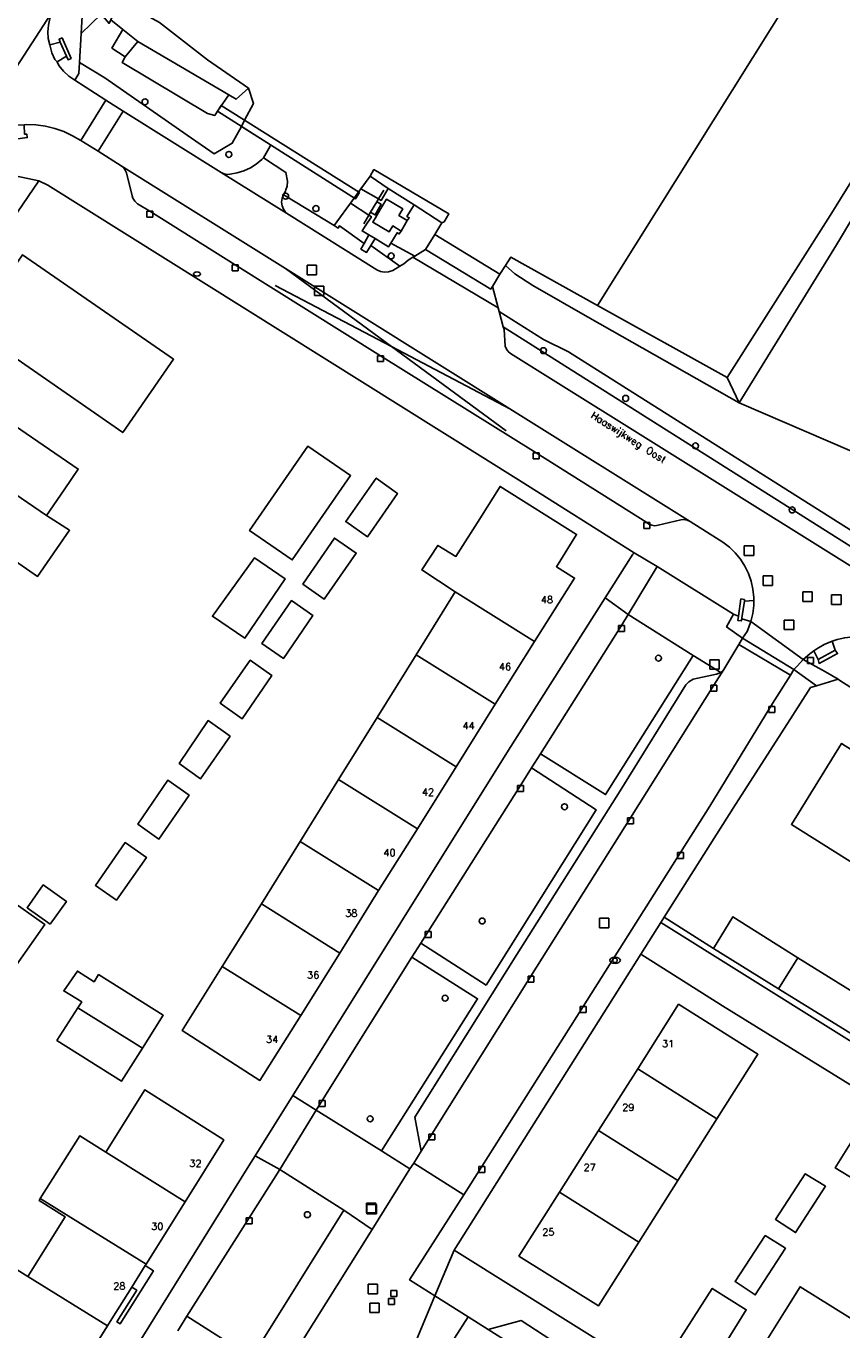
# Model space of a CAD drawing. Header units: metres. Extents: x 108000 to 109000, y 423000 to 423600.
# Tile 30 of 88: x 108114 to 108183, y 423387 to 423497. Entities that reach past the tile are written whole.
import ezdxf

# ---------------------------------------------------------------- set-up
doc = ezdxf.new("R2010")
doc.units = ezdxf.units.M
doc.header["$MEASUREMENT"] = 0
for name, color, linetype in [('brandkraan _ -put', 10, 'Continuous'), ('Duiker', 10, 'Continuous'), ('Erf', 10, 'Continuous'), ('gasput', 10, 'Continuous'), ('groenvoorziening', 10, 'Continuous'), ('Hek', 10, 'Continuous'), ('Huisnummers', 10, 'Continuous'), ('inspectie- _rioolput', 10, 'Continuous'), ('kolk', 10, 'Continuous'), ('Luifel', 10, 'Continuous'), ('oever_ slootkant', 10, 'Continuous'), ('open verharding', 10, 'Continuous'), ('Openbare_ruimtenaam', 10, 'Continuous'), ('Overkapping', 10, 'Continuous'), ('pand', 10, 'Continuous'), ('Parkeervlak', 10, 'Continuous'), ('rijbaan lokale weg', 10, 'Continuous'), ('vegetatieobject', 10, 'Continuous'), ('Voetpad', 10, 'Continuous'), ('Walbescherming', 10, 'Continuous'), ('waterloop_ sloot', 10, 'Continuous'), ('waterstandmeter', 10, 'Continuous'), ('Wegmarkering', 10, 'Continuous'), ('wildrooster', 10, 'Continuous')]:
    doc.layers.add(name, color=color, linetype=linetype)
doc.styles.get("Standard").update_dxf_attribs({"font": 'txt.shx'})

msp = doc.modelspace()

# ---------------------------------------------------------------- linework, layer by layer
at = {"layer": 'brandkraan _ -put', "color": 5}
msp.add_ellipse((108128.418, 423475.637), major_axis=(0.3, 0), ratio=0.5833333, dxfattribs=at)
at = {"layer": 'Duiker', "color": 12, "true_color": 0xc30000}
for p, q in [((108143.461, 423480.621), (108143.956, 423481.516)), ((108145.647, 423479.25), (108146.163, 423480.14))]:
    msp.add_line(p, q, dxfattribs=at)
for points in [[(108130.467, 423489.852), (108130.161, 423489.369), (108141.792, 423481.968), (108142.131, 423482.506), (108130.467, 423489.852)], [(108148.486, 423478.965), (108147.694, 423477.694), (108153.214, 423474.356), (108153.355, 423474.564), (108153.979, 423475.606), (108148.486, 423478.965)]]:
    msp.add_lwpolyline(points, dxfattribs=at)
at = {"layer": 'Erf', "color": 52, "true_color": 0xd2d200}
for points in [[(108125.246, 423496.858), (108129.298, 423493.701), (108132.767, 423491.313), (108133.182, 423490.01), (108132.437, 423488.611), (108132.164, 423488.094), (108134.634, 423486.523), (108134.59, 423486.432), (108134.029, 423485.431)], [(108135.726, 423482.316), (108135.905, 423482.193), (108139.989, 423479.72), (108140.235, 423480.039), (108141.378, 423481.623), (108142.246, 423482.826), (108143.022, 423483.901), (108143.345, 423484.448), (108149.678, 423480.706), (108149.278, 423480.035), (108149.084, 423479.955), (108148.486, 423478.965), (108147.694, 423477.694), (108146.807, 423477.149), (108146.637, 423477.044), (108153.839, 423472.769), (108153.355, 423474.564), (108153.979, 423475.606), (108154.446, 423476.338), (108154.895, 423477.042), (108162.23, 423472.96), (108173.151, 423466.882), (108181.862, 423480.56), (108191.004, 423495.304)], [(108134.029, 423485.431), (108133.883, 423485.287), (108133.426, 423484.902), (108132.923, 423484.582), (108132.381, 423484.332), (108131.81, 423484.157), (108131.221, 423484.06), (108130.998, 423484.035), (108130.716, 423484.074), (108130.455, 423484.19), (108135.983, 423480.754), (108135.894, 423480.841), (108135.711, 423481.099), (108135.597, 423481.395), (108135.561, 423481.709), (108135.605, 423482.023), (108135.726, 423482.316)], [(108135.726, 423482.316), (108135.885, 423482.624), (108135.924, 423482.748), (108136.018, 423483.04), (108136.073, 423483.472), (108135.919, 423484.208), (108134.029, 423485.431)], [(108115.085, 423483.496), (108110.914, 423484.356), (108110.548, 423484.321), (108103.014, 423473.231)], [(108115.085, 423483.496), (108106.459, 423470.891), (108103.014, 423473.231)], [(108121.544, 423382.221), (108132.66, 423400.139), (108133.318, 423401.194), (108136.503, 423406.298), (108145.61, 423420.894), (108154.717, 423435.438), (108162.863, 423448.291), (108165.195, 423451.971), (108165.31, 423452.1), (108155.77, 423458.127), (108115.827, 423483.139), (108115.085, 423483.496)], [(108113.703, 423477.252), (108126.45, 423468.433), (108122.159, 423462.249), (108109.443, 423471.069), (108113.703, 423477.252)], [(108115.735, 423455.254), (108117.675, 423453.998), (108114.963, 423450.098), (108101.515, 423459.449), (108104.128, 423463.266), (108106.751, 423467.096), (108110.564, 423464.5), (108118.406, 423459.161), (108117.199, 423457.406), (108115.735, 423455.254)], [(108141.377, 423458.618), (108136.454, 423451.496), (108132.864, 423453.979), (108137.787, 423461.1), (108141.377, 423458.618)], [(108143.548, 423458.411), (108145.339, 423457.108), (108142.811, 423453.452), (108140.976, 423454.73), (108143.548, 423458.411)], [(108130.56, 423417.189), (108133.852, 423422.46), (108137.132, 423427.734), (108140.377, 423432.951), (108143.639, 423438.195), (108146.921, 423443.49), (108150.196, 423448.791), (108147.391, 423450.655), (108148.751, 423452.716), (108150.273, 423451.799), (108152.284, 423454.965), (108153.992, 423457.695), (108160.454, 423453.656), (108158.747, 423450.925), (108160.282, 423449.966), (108156.906, 423444.613), (108153.585, 423439.312), (108150.297, 423434.024), (108147.018, 423428.797), (108143.75, 423423.587), (108140.473, 423418.314), (108137.179, 423413.03), (108133.73, 423407.56), (108127.164, 423411.79), (108130.56, 423417.189)], [(108139.164, 423448.193), (108137.344, 423449.451), (108137.408, 423449.544), (108140.015, 423453.341), (108141.854, 423452.068), (108139.164, 423448.193)], [(108132.471, 423444.901), (108129.726, 423446.739), (108133.273, 423451.667), (108135.874, 423449.89), (108132.471, 423444.901)], [(108135.731, 423443.183), (108133.904, 423444.438), (108136.395, 423448.068), (108138.207, 423446.797), (108135.731, 423443.183)], [(108130.376, 423439.413), (108132.918, 423443.022), (108134.742, 423441.737), (108132.233, 423438.079), (108130.376, 423439.413)], [(108205.223, 423427.067), (108182.671, 423441.332), (108182.532, 423441.42), (108180.713, 423440.879), (108180.205, 423440.728), (108178.691, 423438.383), (108173.669, 423430.547), (108167.839, 423421.334), (108172.022, 423418.687), (108173.648, 423421.374), (108179.138, 423417.921), (108184.538, 423414.575)], [(108126.926, 423434.326), (108129.361, 423437.94), (108131.22, 423436.614), (108128.71, 423433.012), (108126.926, 423434.326)], [(108184.046, 423425.73), (108178.586, 423429.169), (108182.813, 423436.007), (108188.316, 423432.515), (108193.601, 423429.204), (108199.168, 423425.744), (108194.91, 423418.965), (108189.378, 423422.388), (108184.046, 423425.73)], [(108123.426, 423429.199), (108125.969, 423432.915), (108127.755, 423431.634), (108125.21, 423427.931), (108123.426, 423429.199)], [(108119.85, 423424.028), (108122.353, 423427.638), (108124.148, 423426.393), (108121.641, 423422.785), (108119.85, 423424.028)], [(108116.045, 423420.758), (108114.089, 423422.137), (108115.443, 423424.058), (108117.399, 423422.679), (108116.045, 423420.758)], [(108111.879, 423415.446), (108106.804, 423418.998), (108108.668, 423421.686), (108110.639, 423420.265), (108112.413, 423422.983), (108115.578, 423420.734), (108111.879, 423415.446)], [(108206.043, 423385.315), (108203.404, 423386.965), (108200.802, 423388.606), (108198.052, 423390.35), (108195.562, 423391.93), (108192.919, 423393.598), (108190.313, 423395.235), (108189.212, 423393.527), (108186.589, 423395.226), (108186.11, 423395.537), (108187.17, 423397.201), (108185.092, 423398.472), (108182.279, 423400.177), (108185.798, 423405.821), (108172.756, 423413.865), (108165.87, 423418.213), (108150.132, 423393.246), (108181.468, 423373.637)], [(108123.818, 423410.281), (108122.063, 423407.509), (108116.601, 423410.94), (108118.372, 423413.686), (108118.701, 423414.195), (108117.179, 423415.112), (108118.333, 423416.785), (108119.735, 423415.897), (108120.12, 423416.495), (108125.581, 423413.064), (108123.818, 423410.281)], [(108169.01, 423399.109), (108165.713, 423393.916), (108162.296, 423388.534), (108155.581, 423392.734), (108159.009, 423398.136), (108162.312, 423403.345), (108165.613, 423408.55), (108169.065, 423413.998), (108175.75, 423409.768), (108172.303, 423404.315), (108169.01, 423399.109)], [(108108.602, 423387.172), (108111.898, 423392.431), (108114.143, 423391.025), (108117.296, 423396.058), (108115.103, 423397.437), (108115.197, 423397.587), (108118.535, 423402.896), (108120.727, 423401.518), (108124.03, 423406.773), (108130.686, 423402.543), (108127.415, 423397.303), (108124.138, 423392.051), (108124.061, 423391.928), (108122.917, 423390.108), (108121.241, 423387.441), (108120.869, 423386.848), (108117.569, 423381.604)], [(108181.452, 423398.625), (108178.939, 423394.712), (108177.237, 423395.836), (108179.751, 423399.689), (108181.452, 423398.625)], [(108178.081, 423393.398), (108175.538, 423389.456), (108173.836, 423390.58), (108176.38, 423394.463), (108178.081, 423393.398)], [(108174.769, 423388.201), (108171.517, 423382.975), (108168.592, 423384.839), (108171.904, 423390.006), (108174.769, 423388.201)], [(108183.49, 423384.608), (108188.716, 423381.326), (108189.919, 423383.253), (108195.148, 423380.008), (108200.392, 423376.753), (108205.664, 423373.48), (108204.401, 423371.445), (108209.888, 423367.983), (108205.719, 423361.383), (108200.23, 423364.802), (108194.998, 423368.062), (108189.741, 423371.336), (108184.513, 423374.593), (108179.272, 423377.864), (108173.786, 423381.288), (108177.995, 423388.032), (108179.319, 423390.153), (108184.833, 423386.711), (108183.49, 423384.608)]]:
    msp.add_lwpolyline(points, dxfattribs=at)
at = {"layer": 'gasput', "color": 254, "true_color": 0xd2d2d2}
for p, q in [((108179.942, 423442.758), (108179.942, 423443.258)), ((108179.942, 423443.258), (108180.442, 423443.258)), ((108180.442, 423442.758), (108179.942, 423442.758)), ((108180.442, 423443.258), (108180.442, 423442.758))]:
    msp.add_line(p, q, dxfattribs=at)
at = {"layer": 'groenvoorziening', "color": 3}
for points in [[(108119.654, 423499.399), (108118.769, 423497.91), (108118.65, 423495.937), (108120.322, 423497.557)], [(108132.164, 423488.094), (108131.402, 423486.666), (108129.868, 423485.778), (108127.6, 423487.339), (108120.636, 423492.203), (108118.502, 423493.476), (108118.447, 423492.563), (108118.11, 423491.982), (108120.719, 423490.315), (108122.194, 423489.385), (108130.455, 423484.19), (108130.716, 423484.074), (108130.998, 423484.035), (108131.221, 423484.06), (108131.81, 423484.157), (108132.381, 423484.332), (108132.923, 423484.582), (108133.426, 423484.902), (108133.883, 423485.287), (108134.029, 423485.431), (108134.59, 423486.432), (108134.634, 423486.523), (108132.164, 423488.094)], [(108140.348, 423479.503), (108139.989, 423479.72), (108135.905, 423482.193), (108135.726, 423482.316), (108135.605, 423482.023), (108135.561, 423481.709), (108135.597, 423481.395), (108135.711, 423481.099), (108135.894, 423480.841), (108135.983, 423480.754), (108143.603, 423475.975), (108143.916, 423475.84), (108144.248, 423475.782), (108144.585, 423475.804), (108144.937, 423475.919), (108145.541, 423476.289), (108143.096, 423478.038), (108142.733, 423477.456), (108142.258, 423477.732), (108142.516, 423478.195), (108140.445, 423479.686), (108140.348, 423479.503)], [(108159.147, 423468.07), (108154.272, 423471.166), (108154.332, 423470.944), (108154.434, 423469.548), (108154.547, 423469.277), (108154.684, 423469.101), (108154.879, 423468.924), (108184.854, 423450.182), (108185.012, 423450.119), (108185.181, 423450.113), (108185.342, 423450.165), (108185.476, 423450.27), (108186.045, 423451.084), (108159.147, 423468.07)], [(108170.281, 423443.428), (108164.819, 423446.889), (108164.235, 423445.961), (108157.412, 423435.132), (108162.903, 423431.686), (108170.281, 423443.428)], [(108162.106, 423430.416), (108156.659, 423433.939), (108155.722, 423432.457), (108147.924, 423420.119), (108147.312, 423419.151), (108152.819, 423415.606), (108162.106, 423430.416)], [(108152.097, 423414.456), (108146.558, 423417.954), (108138.991, 423405.875), (108138.474, 423405.049), (108143.995, 423401.618), (108152.097, 423414.456)], [(108140.801, 423396.601), (108135.399, 423400.032), (108132.829, 423395.971), (108127.566, 423387.652), (108133.044, 423384.167), (108140.801, 423396.601)]]:
    msp.add_lwpolyline(points, dxfattribs=at)
at = {"layer": 'Hek', "color": 30}
for p, q in [((108162.23, 423472.96), (108193.859, 423523.519)), ((108144.176, 423482.719), (108143.741, 423481.982)), ((108143.073, 423480.848), (108143.591, 423481.727)), ((108142.498, 423479.873), (108142.933, 423480.611)), ((108142.933, 423480.611), (108143.073, 423480.848))]:
    msp.add_line(p, q, dxfattribs=at)
at = {"layer": 'inspectie- _rioolput', "color": 30}
for p, q in [((108138.513, 423476.364), (108137.713, 423476.364)), ((108137.713, 423476.364), (108137.713, 423475.564)), ((108138.513, 423475.564), (108138.513, 423476.364)), ((108137.713, 423475.564), (108138.513, 423475.564)), ((108139.132, 423474.617), (108138.332, 423474.617)), ((108138.332, 423474.617), (108138.332, 423473.817)), ((108139.132, 423473.817), (108139.132, 423474.617)), ((108138.332, 423473.817), (108139.132, 423473.817)), ((108175.4, 423452.673), (108174.6, 423452.673)), ((108174.6, 423452.673), (108174.6, 423451.873)), ((108175.4, 423451.873), (108175.4, 423452.673)), ((108174.6, 423451.873), (108175.4, 423451.873)), ((108176.997, 423450.146), (108176.197, 423450.146)), ((108176.197, 423450.146), (108176.197, 423449.346)), ((108176.197, 423449.346), (108176.997, 423449.346)), ((108176.997, 423449.346), (108176.997, 423450.146)), ((108180.348, 423448.797), (108179.548, 423448.797)), ((108179.548, 423448.797), (108179.548, 423447.997)), ((108180.348, 423447.997), (108180.348, 423448.797)), ((108182.778, 423448.541), (108181.978, 423448.541)), ((108181.978, 423448.541), (108181.978, 423447.741)), ((108182.778, 423447.741), (108182.778, 423448.541)), ((108179.548, 423447.997), (108180.348, 423447.997)), ((108181.978, 423447.741), (108182.778, 423447.741)), ((108178.778, 423446.422), (108177.978, 423446.422)), ((108177.978, 423446.422), (108177.978, 423445.622)), ((108178.778, 423445.622), (108178.778, 423446.422)), ((108177.978, 423445.622), (108178.778, 423445.622)), ((108172.49, 423443.073), (108171.69, 423443.073)), ((108171.69, 423443.073), (108171.69, 423442.273)), ((108172.49, 423442.273), (108172.49, 423443.073)), ((108171.69, 423442.273), (108172.49, 423442.273)), ((108163.185, 423421.25), (108162.385, 423421.25)), ((108162.385, 423421.25), (108162.385, 423420.45)), ((108163.185, 423420.45), (108163.185, 423421.25)), ((108162.385, 423420.45), (108163.185, 423420.45)), ((108143.522, 423397.19), (108142.722, 423397.19)), ((108142.722, 423397.19), (108142.722, 423396.39)), ((108143.565, 423397.103), (108142.765, 423397.103)), ((108142.765, 423397.103), (108142.765, 423396.303)), ((108143.522, 423396.39), (108143.522, 423397.19)), ((108143.565, 423396.303), (108143.565, 423397.103)), ((108142.722, 423396.39), (108143.522, 423396.39)), ((108142.765, 423396.303), (108143.565, 423396.303)), ((108143.658, 423390.354), (108142.858, 423390.354)), ((108142.858, 423390.354), (108142.858, 423389.554)), ((108143.658, 423389.554), (108143.658, 423390.354)), ((108142.858, 423389.554), (108143.658, 423389.554)), ((108143.803, 423388.769), (108143.003, 423388.769)), ((108143.003, 423388.769), (108143.003, 423387.969)), ((108143.803, 423387.969), (108143.803, 423388.769)), ((108143.003, 423387.969), (108143.803, 423387.969))]:
    msp.add_line(p, q, dxfattribs=at)
at = {"layer": 'kolk', "color": 30, "true_color": 0xf07a00}
for p, q in [((108124.184, 423480.428), (108124.184, 423480.928)), ((108124.184, 423480.928), (108124.684, 423480.928)), ((108124.684, 423480.428), (108124.184, 423480.428)), ((108124.684, 423480.928), (108124.684, 423480.428)), ((108131.39, 423475.906), (108131.39, 423476.406)), ((108131.39, 423476.406), (108131.89, 423476.406)), ((108131.89, 423475.906), (108131.39, 423475.906)), ((108131.89, 423476.406), (108131.89, 423475.906)), ((108143.656, 423468.237), (108143.656, 423468.737)), ((108143.656, 423468.737), (108144.156, 423468.737)), ((108144.156, 423468.237), (108143.656, 423468.237)), ((108144.156, 423468.737), (108144.156, 423468.237)), ((108156.785, 423460.03), (108156.785, 423460.53)), ((108156.785, 423460.53), (108157.285, 423460.53)), ((108157.285, 423460.53), (108157.285, 423460.03)), ((108157.285, 423460.03), (108156.785, 423460.03)), ((108166.14, 423454.142), (108166.14, 423454.642)), ((108166.14, 423454.642), (108166.64, 423454.642)), ((108166.64, 423454.142), (108166.14, 423454.142)), ((108166.64, 423454.642), (108166.64, 423454.142)), ((108163.985, 423445.461), (108163.985, 423445.961)), ((108163.985, 423445.961), (108164.485, 423445.961)), ((108164.485, 423445.461), (108163.985, 423445.461)), ((108164.485, 423445.961), (108164.485, 423445.461)), ((108171.794, 423440.418), (108171.794, 423440.918)), ((108171.794, 423440.918), (108172.294, 423440.918)), ((108172.294, 423440.918), (108172.294, 423440.418)), ((108172.294, 423440.418), (108171.794, 423440.418)), ((108176.682, 423438.63), (108176.682, 423439.13)), ((108176.682, 423439.13), (108177.182, 423439.13)), ((108177.182, 423438.63), (108176.682, 423438.63)), ((108177.182, 423439.13), (108177.182, 423438.63)), ((108155.472, 423431.957), (108155.472, 423432.457)), ((108155.472, 423432.457), (108155.972, 423432.457)), ((108155.972, 423431.957), (108155.472, 423431.957)), ((108155.972, 423432.457), (108155.972, 423431.957)), ((108164.763, 423429.234), (108164.763, 423429.734)), ((108164.763, 423429.734), (108165.263, 423429.734)), ((108165.263, 423429.734), (108165.263, 423429.234)), ((108165.263, 423429.234), (108164.763, 423429.234)), ((108168.98, 423426.307), (108168.98, 423426.807)), ((108168.98, 423426.807), (108169.48, 423426.807)), ((108169.48, 423426.307), (108168.98, 423426.307)), ((108169.48, 423426.807), (108169.48, 423426.307)), ((108147.674, 423419.619), (108147.674, 423420.119)), ((108147.674, 423420.119), (108148.174, 423420.119)), ((108148.174, 423419.619), (108147.674, 423419.619)), ((108148.174, 423420.119), (108148.174, 423419.619)), ((108156.356, 423415.861), (108156.356, 423416.361)), ((108156.356, 423416.361), (108156.856, 423416.361)), ((108156.856, 423416.361), (108156.856, 423415.861)), ((108156.856, 423415.861), (108156.356, 423415.861)), ((108160.759, 423413.307), (108160.759, 423413.807)), ((108160.759, 423413.807), (108161.259, 423413.807)), ((108161.259, 423413.307), (108160.759, 423413.307)), ((108161.259, 423413.807), (108161.259, 423413.307)), ((108138.741, 423405.375), (108138.741, 423405.875)), ((108138.741, 423405.875), (108139.241, 423405.875)), ((108139.241, 423405.375), (108138.741, 423405.375)), ((108139.241, 423405.875), (108139.241, 423405.375)), ((108147.98, 423402.538), (108147.98, 423403.038)), ((108147.98, 423403.038), (108148.48, 423403.038)), ((108148.48, 423402.538), (108147.98, 423402.538)), ((108148.48, 423403.038), (108148.48, 423402.538)), ((108152.21, 423399.791), (108152.21, 423400.291)), ((108152.21, 423400.291), (108152.71, 423400.291)), ((108152.71, 423399.791), (108152.21, 423399.791)), ((108152.71, 423400.291), (108152.71, 423399.791)), ((108132.579, 423395.471), (108132.579, 423395.971)), ((108132.579, 423395.971), (108133.079, 423395.971)), ((108133.079, 423395.471), (108132.579, 423395.471)), ((108133.079, 423395.971), (108133.079, 423395.471)), ((108144.594, 423388.643), (108144.594, 423389.143)), ((108144.594, 423389.143), (108145.094, 423389.143)), ((108144.789, 423389.327), (108144.789, 423389.827)), ((108144.789, 423389.827), (108145.289, 423389.827)), ((108145.289, 423389.327), (108144.789, 423389.327)), ((108145.094, 423389.143), (108145.094, 423388.643)), ((108145.289, 423389.827), (108145.289, 423389.327)), ((108145.094, 423388.643), (108144.594, 423388.643))]:
    msp.add_line(p, q, dxfattribs=at)
at = {"layer": 'Luifel', "color": 32, "true_color": 0xe17500}
msp.add_lwpolyline([(108124.061, 423391.928), (108122.917, 423390.108), (108123.337, 423389.847), (108121.662, 423387.18), (108121.931, 423387.012), (108124.751, 423391.5), (108124.061, 423391.928)], dxfattribs=at)
at = {"layer": 'oever_ slootkant', "color": 92, "true_color": 0x00c300}
for p, q in [((108122.155, 423496.275), (108121.146, 423497.072)), ((108143.022, 423483.901), (108144.565, 423482.855)), ((108174.186, 423464.743), (108173.151, 423466.882))]:
    msp.add_line(p, q, dxfattribs=at)
for points in [[(108132.767, 423491.313), (108129.298, 423493.701), (108125.246, 423496.858), (108121.937, 423498.69), (108121.146, 423497.072)], [(108121.146, 423497.072), (108121.004, 423496.782), (108120.322, 423497.557), (108118.65, 423495.937), (108118.502, 423493.476), (108120.636, 423492.203), (108127.6, 423487.339), (108129.868, 423485.778), (108131.402, 423486.666), (108132.164, 423488.094), (108132.437, 423488.611), (108133.182, 423490.01), (108132.767, 423491.313)], [(108131.119, 423490.748), (108130.161, 423489.369), (108129.918, 423489.018), (108129.302, 423489.176), (108122.107, 423493.487), (108122.363, 423493.955), (108121.242, 423494.708), (108122.155, 423496.275)], [(108122.155, 423496.275), (108123.437, 423495.261), (108128.664, 423492.202), (108131.119, 423490.748)], [(108174.186, 423464.743), (108182.374, 423478.1), (108191.331, 423493.054), (108192.269, 423494.522), (108191.004, 423495.304), (108181.862, 423480.56), (108173.151, 423466.882)], [(108132.767, 423491.313), (108131.727, 423490.388), (108131.119, 423490.748)], [(108143.022, 423483.901), (108142.246, 423482.826), (108143.741, 423481.982), (108143.962, 423481.848), (108144.565, 423482.855)], [(108144.565, 423482.855), (108146.751, 423481.474), (108149.084, 423479.955), (108149.278, 423480.035), (108149.678, 423480.706), (108143.345, 423484.448), (108143.022, 423483.901)], [(108142.933, 423480.611), (108141.378, 423481.623), (108140.235, 423480.039), (108139.989, 423479.72), (108140.348, 423479.503), (108140.445, 423479.686), (108142.516, 423478.195), (108142.935, 423478.946), (108142.358, 423479.265), (108142.683, 423479.761), (108143.146, 423480.468), (108142.933, 423480.611)], [(108146.807, 423477.149), (108144.768, 423478.231), (108144.576, 423477.918), (108143.466, 423478.633), (108143.096, 423478.038), (108145.541, 423476.289), (108145.869, 423476.49), (108146.254, 423476.809), (108146.637, 423477.044), (108146.807, 423477.149)], [(108173.151, 423466.882), (108162.23, 423472.96), (108154.895, 423477.042), (108154.446, 423476.338), (108155.231, 423475.643), (108156.763, 423474.663), (108161.569, 423471.904), (108174.186, 423464.743)], [(108255.745, 423408.896), (108254.896, 423409.424), (108207.212, 423439.042), (108186.751, 423452.022), (108159.78, 423469.067), (108157.654, 423470.096), (108153.921, 423472.466), (108154.272, 423471.166), (108159.147, 423468.07), (108186.045, 423451.084), (108186.19, 423451.114), (108186.68, 423451.761), (108187.994, 423450.939), (108187.613, 423450.18), (108187.521, 423450.046), (108187.872, 423449.75), (108256.072, 423407.088), (108256.774, 423408.059), (108256.841, 423408.163)]]:
    msp.add_lwpolyline(points, dxfattribs=at)
at = {"layer": 'open verharding', "color": 255}
msp.add_line((108142.935, 423478.946), (108143.466, 423478.633), dxfattribs=at)
for points in [[(108143.466, 423478.633), (108144.576, 423477.918), (108144.768, 423478.231), (108145.31, 423479.117), (108145.485, 423479.01), (108145.647, 423479.25), (108144.936, 423479.696), (108144.63, 423479.18), (108143.254, 423479.995), (108143.559, 423480.511), (108143.58, 423480.546), (108144.103, 423481.429), (108144.408, 423481.945), (108145.785, 423481.13), (108145.459, 423480.579), (108146.163, 423480.14), (108146.329, 423480.376), (108146.143, 423480.491), (108146.751, 423481.474), (108144.565, 423482.855), (108143.962, 423481.848), (108143.741, 423481.982), (108143.591, 423481.727), (108143.956, 423481.516), (108143.461, 423480.621), (108143.099, 423480.832), (108143.073, 423480.848), (108142.933, 423480.611), (108143.146, 423480.468), (108142.683, 423479.761), (108142.358, 423479.265), (108142.935, 423478.946)], [(108142.935, 423478.946), (108142.516, 423478.195), (108142.258, 423477.732), (108142.733, 423477.456), (108143.096, 423478.038), (108143.466, 423478.633)]]:
    msp.add_lwpolyline(points, dxfattribs=at)
at = {"layer": 'Overkapping', "color": 12, "true_color": 0xe10000}
msp.add_lwpolyline([(108136.454, 423451.496), (108141.377, 423458.618), (108137.787, 423461.1), (108132.864, 423453.979), (108136.454, 423451.496)], dxfattribs=at)
at = {"layer": 'pand', "color": 1}
for p, q in [((108150.196, 423448.791), (108146.921, 423443.49)), ((108150.196, 423448.791), (108156.906, 423444.613)), ((108153.585, 423439.312), (108156.906, 423444.613)), ((108146.921, 423443.49), (108143.639, 423438.195)), ((108146.921, 423443.49), (108153.585, 423439.312)), ((108150.297, 423434.024), (108153.585, 423439.312)), ((108143.639, 423438.195), (108140.377, 423432.951)), ((108143.639, 423438.195), (108150.297, 423434.024)), ((108147.018, 423428.797), (108150.297, 423434.024)), ((108140.377, 423432.951), (108137.132, 423427.734)), ((108147.018, 423428.797), (108140.377, 423432.951)), ((108143.75, 423423.587), (108147.018, 423428.797)), ((108137.132, 423427.734), (108133.852, 423422.46)), ((108137.132, 423427.734), (108143.75, 423423.587)), ((108140.473, 423418.314), (108143.75, 423423.587)), ((108133.852, 423422.46), (108130.56, 423417.189)), ((108133.852, 423422.46), (108140.473, 423418.314)), ((108137.179, 423413.03), (108140.473, 423418.314)), ((108177.505, 423415.295), (108179.138, 423417.921)), ((108184.538, 423414.575), (108179.138, 423417.921)), ((108130.56, 423417.189), (108137.179, 423413.03)), ((108177.505, 423415.295), (108182.912, 423411.943)), ((108118.372, 423413.686), (108123.818, 423410.281)), ((108165.613, 423408.55), (108162.312, 423403.345)), ((108165.613, 423408.55), (108172.303, 423404.315)), ((108169.01, 423399.109), (108172.303, 423404.315)), ((108162.312, 423403.345), (108159.009, 423398.136)), ((108162.312, 423403.345), (108169.01, 423399.109)), ((108120.727, 423401.518), (108127.415, 423397.303)), ((108165.713, 423393.916), (108169.01, 423399.109)), ((108115.197, 423397.587), (108124.138, 423392.051)), ((108159.009, 423398.136), (108165.713, 423393.916)), ((108124.138, 423392.051), (108127.415, 423397.303)), ((108120.869, 423386.848), (108114.143, 423391.025)), ((108117.569, 423381.604), (108120.869, 423386.848))]:
    msp.add_line(p, q, dxfattribs=at)
for points in [[(108122.159, 423462.249), (108126.45, 423468.433), (108113.703, 423477.252), (108109.443, 423471.069), (108122.159, 423462.249)], [(108115.735, 423455.254), (108117.199, 423457.406), (108118.406, 423459.161), (108110.564, 423464.5), (108106.751, 423467.096), (108104.128, 423463.266)], [(108104.128, 423463.266), (108101.515, 423459.449), (108114.963, 423450.098), (108117.675, 423453.998), (108115.735, 423455.254)], [(108115.735, 423455.254), (108109.372, 423459.573), (108104.128, 423463.266)], [(108142.811, 423453.452), (108145.339, 423457.108), (108143.548, 423458.411), (108140.976, 423454.73), (108142.811, 423453.452)], [(108156.906, 423444.613), (108160.282, 423449.966), (108158.747, 423450.925), (108160.454, 423453.656), (108153.992, 423457.695), (108152.284, 423454.965), (108150.273, 423451.799), (108148.751, 423452.716), (108147.391, 423450.655), (108150.196, 423448.791)], [(108137.408, 423449.544), (108137.344, 423449.451), (108139.164, 423448.193), (108141.854, 423452.068), (108140.015, 423453.341), (108137.408, 423449.544)], [(108133.273, 423451.667), (108129.726, 423446.739), (108132.471, 423444.901), (108135.874, 423449.89), (108133.273, 423451.667)], [(108136.395, 423448.068), (108133.904, 423444.438), (108135.731, 423443.183), (108138.207, 423446.797), (108136.395, 423448.068)], [(108134.742, 423441.737), (108132.918, 423443.022), (108130.376, 423439.413), (108132.233, 423438.079), (108134.742, 423441.737)], [(108131.22, 423436.614), (108129.361, 423437.94), (108126.926, 423434.326), (108128.71, 423433.012), (108131.22, 423436.614)], [(108188.316, 423432.515), (108182.813, 423436.007), (108178.586, 423429.169), (108184.046, 423425.73)], [(108127.755, 423431.634), (108125.969, 423432.915), (108123.426, 423429.199), (108125.21, 423427.931), (108127.755, 423431.634)], [(108124.148, 423426.393), (108122.353, 423427.638), (108119.85, 423424.028), (108121.641, 423422.785), (108124.148, 423426.393)], [(108116.045, 423420.758), (108117.399, 423422.679), (108115.443, 423424.058), (108114.089, 423422.137), (108116.045, 423420.758)], [(108108.668, 423421.686), (108106.804, 423418.998), (108111.879, 423415.446), (108115.578, 423420.734), (108112.413, 423422.983), (108110.639, 423420.265), (108108.668, 423421.686)], [(108179.138, 423417.921), (108173.648, 423421.374), (108172.022, 423418.687), (108177.505, 423415.295)], [(108123.818, 423410.281), (108125.581, 423413.064), (108120.12, 423416.495), (108119.735, 423415.897), (108118.333, 423416.785), (108117.179, 423415.112), (108118.701, 423414.195), (108118.372, 423413.686)], [(108130.56, 423417.189), (108127.164, 423411.79), (108133.73, 423407.56), (108137.179, 423413.03)], [(108118.372, 423413.686), (108116.601, 423410.94), (108122.063, 423407.509), (108123.818, 423410.281)], [(108172.303, 423404.315), (108175.75, 423409.768), (108169.065, 423413.998), (108165.613, 423408.55)], [(108127.415, 423397.303), (108130.686, 423402.543), (108124.03, 423406.773), (108120.727, 423401.518)], [(108188.616, 423404.056), (108185.798, 423405.821), (108182.279, 423400.177), (108185.092, 423398.472)], [(108120.727, 423401.518), (108118.535, 423402.896), (108115.197, 423397.587)], [(108177.237, 423395.836), (108178.939, 423394.712), (108181.452, 423398.625), (108179.751, 423399.689), (108177.237, 423395.836)], [(108115.197, 423397.587), (108115.103, 423397.437), (108117.296, 423396.058), (108114.143, 423391.025)], [(108159.009, 423398.136), (108155.581, 423392.734), (108162.296, 423388.534), (108165.713, 423393.916)], [(108173.836, 423390.58), (108175.538, 423389.456), (108178.081, 423393.398), (108176.38, 423394.463), (108173.836, 423390.58)], [(108114.143, 423391.025), (108111.898, 423392.431), (108108.602, 423387.172)], [(108120.869, 423386.848), (108121.241, 423387.441), (108122.917, 423390.108), (108124.061, 423391.928), (108124.138, 423392.051)], [(108168.592, 423384.839), (108171.517, 423382.975), (108174.769, 423388.201), (108171.904, 423390.006), (108168.592, 423384.839)], [(108183.49, 423384.608), (108184.833, 423386.711), (108179.319, 423390.153), (108177.995, 423388.032), (108173.786, 423381.288), (108179.272, 423377.864)]]:
    msp.add_lwpolyline(points, dxfattribs=at)
at = {"layer": 'Parkeervlak', "color": 255}
for points in [[(108135.886, 423476.087), (108122.036, 423484.757), (108122.206, 423484.625), (108122.369, 423484.406), (108122.459, 423484.157), (108122.95, 423482.216), (108123.02, 423482.023), (108123.183, 423481.771), (108123.41, 423481.566), (108124.434, 423480.928), (108131.64, 423476.406), (108143.906, 423468.737), (108157.035, 423460.53), (108166.39, 423454.642), (108166.565, 423454.528), (108166.792, 423454.423), (108167.061, 423454.38), (108167.332, 423454.417), (108169.263, 423454.873), (108169.51, 423454.901), (108169.783, 423454.856), (108170.031, 423454.737), (108154.823, 423464.263), (108135.886, 423476.087)], [(108172.876, 423442.241), (108172.62, 423441.985), (108172.267, 423441.847), (108170.302, 423441.42), (108169.939, 423441.221), (108169.674, 423440.946), (108164.138, 423431.995), (108155.415, 423418.197), (108146.81, 423404.46), (108147.328, 423401.603), (108148.23, 423403.038), (108156.606, 423416.361), (108165.013, 423429.734), (108172.044, 423440.918), (108172.876, 423442.241)], [(108152.988, 423386.528), (108159.165, 423382.653), (108164.716, 423379.223), (108164.139, 423381.96), (108159.483, 423384.889), (108155.782, 423387.285), (108152.988, 423386.528)]]:
    msp.add_lwpolyline(points, dxfattribs=at)
at = {"layer": 'rijbaan lokale weg', "color": 255}
for p, q in [((108116.415, 423498.105), (108108.134, 423485.414)), ((108118.619, 423486.906), (108120.719, 423490.315)), ((108122.194, 423489.385), (108120.719, 423490.315)), ((108122.194, 423489.385), (108120.074, 423485.991)), ((108118.619, 423486.906), (108120.074, 423485.991)), ((108175.16, 423446.292), (108179.586, 423443.102)), ((108174.444, 423444.889), (108174.134, 423444.365)), ((108174.444, 423444.889), (108178.786, 423442.234)), ((108174.134, 423444.365), (108178.502, 423441.783)), ((108178.502, 423441.783), (108178.786, 423442.234)), ((108146.708, 423400.588), (108150.948, 423397.9)), ((108148.504, 423389.37), (108146.522, 423384.649)), ((108151.294, 423387.601), (108148.504, 423389.37)), ((108148.565, 423383.353), (108151.294, 423387.601))]:
    msp.add_line(p, q, dxfattribs=at)
for points in [[(108120.719, 423490.315), (108118.11, 423491.982), (108117.607, 423492.337), (108117.154, 423492.754), (108116.759, 423493.226), (108116.621, 423493.533), (108116.429, 423493.746), (108116.169, 423494.304), (108116.002, 423494.981), (108115.874, 423495.497), (108115.838, 423496.085), (108115.884, 423496.646), (108116.009, 423497.196), (108116.21, 423497.722), (108116.415, 423498.105)], [(108303.816, 423375.722), (108228.67, 423422.769), (108187.209, 423448.69), (108184.854, 423450.182), (108154.879, 423468.924), (108154.684, 423469.101), (108154.547, 423469.277), (108154.434, 423469.548), (108154.332, 423470.944), (108154.272, 423471.166), (108153.921, 423472.466), (108153.839, 423472.769), (108146.637, 423477.044), (108146.254, 423476.809), (108145.869, 423476.49), (108145.541, 423476.289), (108144.937, 423475.919), (108144.585, 423475.804), (108144.248, 423475.782), (108143.916, 423475.84), (108143.603, 423475.975), (108135.983, 423480.754), (108130.455, 423484.19), (108122.194, 423489.385)], [(108108.134, 423485.414), (108108.48, 423485.832), (108109.01, 423486.367), (108109.594, 423486.843), (108110.226, 423487.255), (108110.897, 423487.597), (108111.601, 423487.866), (108112.29, 423488.023), (108113.068, 423488.165), (108113.201, 423488.189), (108113.848, 423488.229), (108114.013, 423488.24), (108114.826, 423488.21), (108115.631, 423488.1), (108116.422, 423487.912), (108117.191, 423487.647), (108117.93, 423487.308), (108118.619, 423486.906)], [(108120.074, 423485.991), (108122.036, 423484.757), (108135.886, 423476.087), (108154.823, 423464.263), (108170.031, 423454.737), (108172.796, 423452.983), (108173.345, 423452.564), (108173.842, 423452.084), (108174.28, 423451.55), (108174.653, 423450.97), (108174.957, 423450.35), (108175.187, 423449.698), (108175.341, 423449.025), (108175.415, 423448.339), (108175.399, 423448.07), (108175.41, 423447.648), (108175.325, 423446.963), (108175.16, 423446.292)], [(108175.16, 423446.292), (108174.394, 423446.516), (108174.346, 423446.343), (108174.053, 423446.388), (108174.106, 423446.737), (108173.699, 423446.909), (108173.115, 423445.839), (108174.444, 423444.889)], [(108175.16, 423446.292), (108175.004, 423445.834), (108174.857, 423445.464), (108174.444, 423444.889)], [(108179.586, 423443.102), (108180.127, 423443.583), (108180.471, 423443.827), (108180.717, 423444.002), (108181.35, 423444.353), (108182.018, 423444.632), (108182.445, 423444.779), (108183.088, 423444.931), (108183.745, 423445.003), (108184.406, 423444.996), (108185.061, 423444.909), (108185.701, 423444.744), (108186.316, 423444.502), (108186.901, 423444.186), (108280.627, 423385.553), (108301.698, 423372.385), (108309.321, 423367.568), (108312.872, 423365.346), (108315.585, 423363.636)], [(108174.134, 423444.365), (108172.876, 423442.241), (108172.044, 423440.918), (108165.013, 423429.734), (108156.606, 423416.361), (108148.23, 423403.038), (108147.328, 423401.603), (108146.708, 423400.588)], [(108178.786, 423442.234), (108179.102, 423442.564), (108179.586, 423443.102)], [(108150.948, 423397.9), (108152.46, 423400.291), (108161.009, 423413.807), (108169.23, 423426.807), (108171.703, 423430.717), (108176.994, 423439.392), (108178.502, 423441.783)], [(108188.14, 423408.035), (108181.903, 423411.909), (108167.563, 423420.898), (108165.87, 423418.213), (108172.756, 423413.865), (108185.798, 423405.821)], [(108146.708, 423400.588), (108146.393, 423400.086), (108143.193, 423394.984), (108136.329, 423384.043)], [(108148.504, 423389.37), (108146.362, 423390.728), (108150.948, 423397.9)], [(108250.398, 423325.543), (108250.07, 423325.749), (108244.934, 423328.938), (108244.107, 423329.452), (108238.699, 423332.877), (108218.525, 423345.476), (108207.184, 423352.664), (108202.051, 423355.858), (108190.114, 423363.251), (108168.089, 423377.093), (108164.716, 423379.223), (108159.165, 423382.653), (108152.988, 423386.528), (108151.294, 423387.601)]]:
    msp.add_lwpolyline(points, dxfattribs=at)
at = {"layer": 'vegetatieobject', "color": 3}
for centre in [(108124.037, 423490.163), (108131.11, 423485.727), (108135.905, 423482.193), (108138.459, 423481.153), (108144.812, 423477.155), (108157.654, 423469.162), (108164.597, 423465.132), (108170.487, 423461.121), (108178.645, 423455.715), (108167.365, 423443.207), (108159.44, 423430.664), (108152.482, 423421.016), (108149.358, 423414.508), (108143.031, 423404.324), (108137.737, 423396.23)]:
    msp.add_circle(centre, 0.25, dxfattribs=at)
at = {"layer": 'Voetpad', "color": 255}
for p, q in [((108167.25, 423450.939), (108165.31, 423452.1)), ((108164.819, 423446.889), (108167.25, 423450.939)), ((108173.699, 423446.909), (108167.25, 423450.939)), ((108162.863, 423448.291), (108164.819, 423446.889)), ((108164.819, 423446.889), (108170.281, 423443.428)), ((108173.699, 423446.909), (108174.106, 423446.737)), ((108170.281, 423443.428), (108172.62, 423441.985)), ((108180.713, 423440.879), (108178.786, 423442.234)), ((108180.713, 423440.879), (108182.532, 423441.42)), ((108156.659, 423433.939), (108157.412, 423435.132)), ((108167.839, 423421.334), (108167.563, 423420.898)), ((108146.558, 423417.954), (108147.312, 423419.151)), ((108136.503, 423406.298), (108133.318, 423401.194)), ((108138.474, 423405.049), (108136.503, 423406.298)), ((108138.474, 423405.049), (108135.399, 423400.032)), ((108143.995, 423401.618), (108138.474, 423405.049)), ((108133.318, 423401.194), (108135.399, 423400.032)), ((108146.393, 423400.086), (108143.995, 423401.618)), ((108135.399, 423400.032), (108140.801, 423396.601)), ((108143.193, 423394.984), (108146.393, 423400.086)), ((108140.801, 423396.601), (108143.193, 423394.984)), ((108150.132, 423393.246), (108148.504, 423389.37)), ((108126.791, 423386.422), (108127.566, 423387.652))]:
    msp.add_line(p, q, dxfattribs=at)
for points in [[(108153.062, 423543.962), (108152.445, 423543.602), (108151.258, 423542.91), (108149.573, 423541.675), (108148.475, 423540.709), (108139.82, 423532.297), (108132.457, 423523.962), (108132.173, 423523.64), (108130.336, 423521.22), (108128.85, 423518.843), (108128.735, 423518.658), (108121.71, 423507.315), (108119.842, 423503.846), (108119.511, 423503.291), (108118.615, 423501.791), (108116.415, 423498.105), (108116.21, 423497.722), (108116.009, 423497.196), (108115.884, 423496.646), (108115.838, 423496.085), (108115.874, 423495.497), (108116.002, 423494.981)], [(108116.621, 423493.533), (108116.759, 423493.226), (108117.154, 423492.754), (108117.607, 423492.337), (108118.11, 423491.982), (108118.447, 423492.563), (108118.502, 423493.476), (108118.65, 423495.937), (108118.769, 423497.91)], [(108116.621, 423493.533), (108117.417, 423494.009), (108117.543, 423493.723), (108117.796, 423493.834), (108117.039, 423495.556), (108116.786, 423495.445), (108116.888, 423495.214), (108116.002, 423494.981)], [(108116.002, 423494.981), (108116.169, 423494.304), (108116.429, 423493.746), (108116.621, 423493.533)], [(108112.282, 423486.966), (108112.293, 423486.888), (108114.092, 423487.148), (108114.049, 423487.447), (108113.869, 423487.434), (108113.848, 423488.229)], [(108175.399, 423448.07), (108175.415, 423448.339), (108175.341, 423449.025), (108175.187, 423449.698), (108174.957, 423450.35), (108174.653, 423450.97), (108174.28, 423451.55), (108173.842, 423452.084), (108173.345, 423452.564), (108172.796, 423452.983), (108170.031, 423454.737), (108169.783, 423454.856), (108169.51, 423454.901), (108169.263, 423454.873), (108167.332, 423454.417), (108167.061, 423454.38), (108166.792, 423454.423), (108166.565, 423454.528), (108166.39, 423454.642), (108157.035, 423460.53), (108143.906, 423468.737), (108131.64, 423476.406), (108124.434, 423480.928), (108123.41, 423481.566), (108123.183, 423481.771), (108123.02, 423482.023), (108122.95, 423482.216), (108122.459, 423484.157), (108122.369, 423484.406), (108122.206, 423484.625), (108122.036, 423484.757), (108120.074, 423485.991), (108118.619, 423486.906), (108117.93, 423487.308), (108117.191, 423487.647), (108116.422, 423487.912), (108115.631, 423488.1), (108114.826, 423488.21), (108114.013, 423488.24), (108113.848, 423488.229)], [(108110.548, 423484.321), (108110.914, 423484.356), (108115.085, 423483.496), (108115.827, 423483.139), (108155.77, 423458.127), (108165.31, 423452.1)], [(108165.31, 423452.1), (108165.195, 423451.971), (108162.863, 423448.291)], [(108162.863, 423448.291), (108154.717, 423435.438), (108145.61, 423420.894), (108136.503, 423406.298)], [(108175.399, 423448.07), (108174.614, 423448.024), (108174.62, 423448.156), (108174.326, 423448.2), (108174.106, 423446.737)], [(108174.106, 423446.737), (108174.053, 423446.388), (108174.346, 423446.343), (108174.394, 423446.516), (108175.16, 423446.292), (108175.325, 423446.963), (108175.41, 423447.648), (108175.399, 423448.07)], [(108157.412, 423435.132), (108164.235, 423445.961), (108164.819, 423446.889)], [(108172.62, 423441.985), (108172.876, 423442.241), (108174.134, 423444.365), (108174.444, 423444.889), (108173.115, 423445.839), (108173.699, 423446.909)], [(108206.882, 423429.318), (108201.592, 423432.631), (108190.994, 423439.249), (108188.249, 423441.006), (108188.03, 423441.192), (108187.872, 423441.429), (108187.802, 423441.625), (108187.347, 423443.575), (108187.241, 423443.837), (108187.066, 423444.059), (108186.901, 423444.186), (108186.316, 423444.502), (108185.701, 423444.744), (108185.061, 423444.909), (108184.406, 423444.996), (108183.745, 423445.003), (108183.088, 423444.931), (108182.445, 423444.779), (108182.018, 423444.632)], [(108180.471, 423443.827), (108180.127, 423443.583), (108179.586, 423443.102)], [(108182.018, 423444.632), (108181.35, 423444.353), (108180.717, 423444.002), (108180.471, 423443.827)], [(108180.471, 423443.827), (108180.849, 423443.097), (108180.912, 423442.767), (108182.476, 423443.59), (108182.276, 423443.881), (108182.018, 423444.632)], [(108170.281, 423443.428), (108162.903, 423431.686), (108157.412, 423435.132)], [(108179.586, 423443.102), (108179.102, 423442.564), (108178.786, 423442.234)], [(108179.586, 423443.102), (108181.469, 423442.054), (108182.532, 423441.42)], [(108178.786, 423442.234), (108178.502, 423441.783), (108176.994, 423439.392), (108171.703, 423430.717), (108169.23, 423426.807), (108161.009, 423413.807), (108152.46, 423400.291), (108150.948, 423397.9), (108146.362, 423390.728), (108148.504, 423389.37)], [(108146.393, 423400.086), (108146.708, 423400.588), (108147.328, 423401.603), (108146.81, 423404.46), (108155.415, 423418.197), (108164.138, 423431.995), (108169.674, 423440.946), (108169.939, 423441.221), (108170.302, 423441.42), (108172.267, 423441.847), (108172.62, 423441.985)], [(108167.839, 423421.334), (108173.669, 423430.547), (108178.691, 423438.383), (108180.205, 423440.728), (108180.713, 423440.879)], [(108182.532, 423441.42), (108182.671, 423441.332), (108205.223, 423427.067), (108205.911, 423426.636)], [(108147.312, 423419.151), (108147.924, 423420.119), (108155.722, 423432.457), (108156.659, 423433.939)], [(108156.659, 423433.939), (108162.106, 423430.416), (108152.819, 423415.606), (108147.312, 423419.151)], [(108150.132, 423393.246), (108165.87, 423418.213), (108167.563, 423420.898)], [(108167.563, 423420.898), (108181.903, 423411.909), (108188.14, 423408.035), (108190.658, 423406.946), (108193.705, 423412.104), (108194.067, 423412.718), (108194.496, 423413.38), (108194.427, 423413.423), (108194.004, 423412.76), (108190.465, 423407.211), (108188.495, 423408.483), (108182.912, 423411.943), (108177.505, 423415.295), (108172.022, 423418.687), (108167.839, 423421.334)], [(108138.474, 423405.049), (108138.991, 423405.875), (108146.558, 423417.954)], [(108146.558, 423417.954), (108152.097, 423414.456), (108143.995, 423401.618)], [(108133.318, 423401.194), (108132.66, 423400.139), (108121.544, 423382.221), (108105.281, 423356.3), (108107.157, 423355.084)], [(108127.566, 423387.652), (108132.829, 423395.971), (108135.399, 423400.032)], [(108140.801, 423396.601), (108133.044, 423384.167), (108127.566, 423387.652)], [(108116.874, 423353.044), (108116.266, 423355.93), (108132.559, 423381.823), (108135.294, 423382.46), (108136.329, 423384.043), (108143.193, 423394.984)], [(108279.435, 423313.251), (108277.726, 423310.591), (108271.506, 423314.522), (108266.35, 423317.78), (108261.039, 423321.136), (108255.798, 423324.448), (108250.649, 423327.702), (108245.524, 423330.941), (108246.677, 423332.703), (108246.301, 423332.941), (108181.468, 423373.637), (108150.132, 423393.246)], [(108148.504, 423389.37), (108151.294, 423387.601), (108152.988, 423386.528), (108155.782, 423387.285), (108159.483, 423384.889)]]:
    msp.add_lwpolyline(points, dxfattribs=at)
at = {"layer": 'Walbescherming', "color": 255}
for p, q in [((108131.119, 423490.748), (108131.727, 423490.388)), ((108142.246, 423482.826), (108143.741, 423481.982)), ((108142.933, 423480.611), (108141.378, 423481.623)), ((108146.751, 423481.474), (108149.084, 423479.955)), ((108149.084, 423479.955), (108148.486, 423478.965)), ((108153.979, 423475.606), (108154.446, 423476.338)), ((108153.921, 423472.466), (108154.272, 423471.166)), ((108154.272, 423471.166), (108154.332, 423470.944))]:
    msp.add_line(p, q, dxfattribs=at)
for points in [[(108123.437, 423495.261), (108128.664, 423492.202), (108131.119, 423490.748)], [(108148.486, 423478.965), (108147.694, 423477.694), (108146.807, 423477.149)], [(108146.807, 423477.149), (108146.637, 423477.044), (108146.254, 423476.809)], [(108154.446, 423476.338), (108155.231, 423475.643), (108156.763, 423474.663)], [(108153.979, 423475.606), (108153.355, 423474.564), (108153.839, 423472.769), (108153.921, 423472.466)]]:
    msp.add_lwpolyline(points, dxfattribs=at)
at = {"layer": 'waterloop_ sloot', "color": 5}
for p, q in [((108122.363, 423493.955), (108123.437, 423495.261)), ((108174.186, 423464.743), (108185.459, 423459.886))]:
    msp.add_line(p, q, dxfattribs=at)
for points in [[(108185.459, 423459.886), (108191.848, 423472.943), (108201.077, 423487.821), (108209.369, 423502.484), (108202.172, 423506.494), (108201.965, 423507.144), (108200.616, 423506.706), (108199.668, 423506.11), (108192.269, 423494.522), (108191.331, 423493.054), (108182.374, 423478.1), (108174.186, 423464.743)], [(108123.437, 423495.261), (108122.155, 423496.275), (108121.242, 423494.708), (108122.363, 423493.955)], [(108122.363, 423493.955), (108122.107, 423493.487), (108129.302, 423489.176), (108129.918, 423489.018), (108130.161, 423489.369), (108131.119, 423490.748), (108128.664, 423492.202), (108123.437, 423495.261)], [(108143.741, 423481.982), (108142.246, 423482.826), (108141.378, 423481.623), (108142.933, 423480.611), (108143.073, 423480.848), (108143.099, 423480.832), (108143.461, 423480.621), (108143.956, 423481.516), (108143.591, 423481.727), (108143.741, 423481.982)], [(108149.084, 423479.955), (108146.751, 423481.474), (108146.143, 423480.491), (108146.329, 423480.376), (108146.163, 423480.14), (108145.459, 423480.579), (108145.785, 423481.13), (108144.408, 423481.945), (108144.103, 423481.429), (108143.58, 423480.546), (108143.559, 423480.511), (108143.254, 423479.995), (108144.63, 423479.18), (108144.936, 423479.696), (108145.647, 423479.25), (108145.485, 423479.01), (108145.31, 423479.117), (108144.768, 423478.231), (108146.807, 423477.149), (108147.694, 423477.694), (108148.486, 423478.965), (108149.084, 423479.955)], [(108174.186, 423464.743), (108161.569, 423471.904), (108156.763, 423474.663), (108155.231, 423475.643), (108154.446, 423476.338), (108153.979, 423475.606), (108153.355, 423474.564), (108153.839, 423472.769), (108153.921, 423472.466), (108157.654, 423470.096), (108159.78, 423469.067), (108186.751, 423452.022), (108207.212, 423439.042), (108254.896, 423409.424), (108256.934, 423412.663), (108258.339, 423414.887), (108264.149, 423423.809), (108268.988, 423421.602), (108274.21, 423417.8)]]:
    msp.add_lwpolyline(points, dxfattribs=at)
at = {"layer": 'waterstandmeter', "color": 2}
msp.add_circle((108163.7, 423417.7), 0.188, dxfattribs=at)
msp.add_ellipse((108163.7, 423417.7), major_axis=(0.45, 0), ratio=0.5833333, dxfattribs=at)
at = {"layer": 'Wegmarkering', "color": 255}
for p, q in [((108117.417, 423494.009), (108116.888, 423495.214)), ((108135.023, 423474.653), (108144.832, 423469.506)), ((108144.832, 423469.506), (108154.823, 423464.263)), ((108182.276, 423443.881), (108180.849, 423443.097))]:
    msp.add_line(p, q, dxfattribs=at)
for points in [[(108135.886, 423476.087), (108144.832, 423469.506), (108154.498, 423462.395)], [(108174.394, 423446.516), (108174.408, 423446.61), (108174.614, 423448.024)]]:
    msp.add_lwpolyline(points, dxfattribs=at)
at = {"layer": 'wildrooster', "color": 254, "true_color": 0xd2d2d2}
msp.add_lwpolyline([(108143.956, 423481.516), (108143.591, 423481.727), (108143.073, 423480.848), (108143.099, 423480.832), (108143.461, 423480.621), (108143.956, 423481.516)], dxfattribs=at)

# ---------------------------------------------------------------- texts
at = {"layer": 'Huisnummers', "color": 255}
for s, p in [('48', (108157.434, 423447.851)), ('46', (108153.908, 423442.195)), ('44', (108150.834, 423437.208)), ('42', (108147.407, 423431.597)), ('40', (108144.151, 423426.487)), ('38', (108140.93, 423421.382)), ('36', (108137.711, 423416.161)), ('34', (108134.252, 423410.726)), ('31', (108167.668, 423410.36)), ('29', (108164.3, 423404.988)), ('32', (108127.776, 423400.273)), ('27', (108161.042, 423399.935)), ('30', (108124.552, 423394.954)), ('25', (108157.555, 423394.473)), ('28', (108121.361, 423389.911))]:
    msp.add_text(s, height=0.6, dxfattribs=at).set_placement(p)
at = {"layer": 'Openbare_ruimtenaam', "color": 255}
msp.add_text('Haaswijkweg Oost', height=0.6, rotation=327.6, dxfattribs=at).set_placement((108161.596, 423463.548))

doc.saveas('drawing.dxf')
